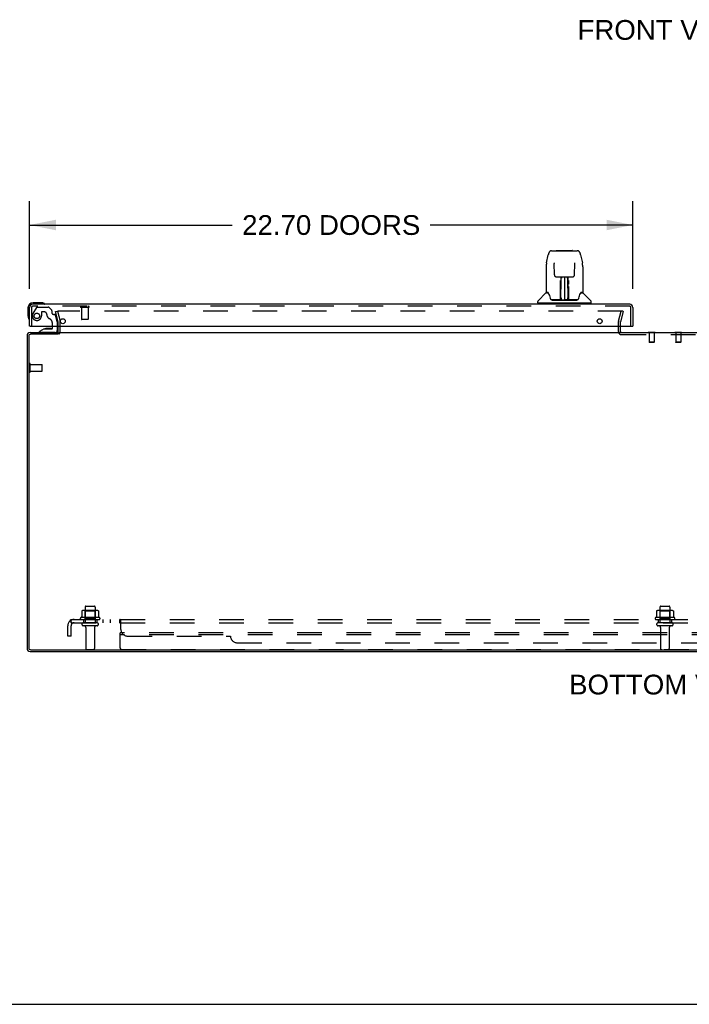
# Model space of a CAD drawing. Header units: inches. Extents: x 0 to 169, y 0 to 109.
# Tile 1 of 23: x 28 to 54, y 0 to 37. Entities that reach past the tile are written whole.
import ezdxf

# ---------------------------------------------------------------- set-up
doc = ezdxf.new("R2010")
doc.units = ezdxf.units.IN
doc.header["$LTSCALE"] = 9.280397
doc.header["$MEASUREMENT"] = 0
doc.linetypes.add('HIDDEN', pattern=[0.2, 0.1, -0.1])
doc.layers.get('0').update_dxf_attribs({"linetype": 'CONTINUOUS'})
for name, color, linetype in [('DEFAULT_2', 8, 'HIDDEN'), ('DIMENSIONS', 7, 'CONTINUOUS'), ('DOOR_ASSEMBLY_LEFT', 7, 'CONTINUOUS'), ('SUBPANEL', 7, 'CONTINUOUS')]:
    doc.layers.add(name, color=color, linetype=linetype)
doc.styles.get("Standard").update_dxf_attribs({"font": 'arial.ttf'})
doc.dimstyles.new('DIMSTYLE_1', dxfattribs={"dimtxt": 0.744417, "dimasz": 0.992556, "dimexe": 0.09, "dimexo": 0.07, "dimgap": 0.0375, "dimtad": 0, "dimtih": 1, "dimtoh": 1, "dimzin": 4, "dimdsep": 46, "dimtxsty": 'Standard', "dimblk": '_FILLED', "dimblk1": '_FILLED', "dimblk2": '_FILLED', "dimcen": 0.09, "dimadec": 3, "dimazin": 1, "dimtfac": 1, "dimtdec": 3, "dimtofl": 0, "dimtmove": 0, "dimatfit": 3, "dimldrblk": '_FILLED', "dimfxl": 0, "dimtolj": 1, "dimtzin": 4, "dimarcsym": 0})

# ---------------------------------------------------------------- blocks, each defined once
blk = doc.blocks.new('_FILLED')
at = {"color": 0, "linetype": 'ByBlock'}
blk.add_solid([(0, 0), (-1, 0.2), (-1, -0.2)], dxfattribs=at)
blk = doc.blocks.new('*D11')
at = {"layer": 'DIMENSIONS', "color": 2, "linetype": 'Continuous'}
for p, q in [((28.769, 26.933), (28.769, 30.232)), ((51.469, 26.933), (51.469, 30.232)), ((28.769, 29.339), (36.398, 29.339)), ((51.469, 29.339), (43.839, 29.339))]:
    blk.add_line(p, q, dxfattribs=at)
at = {"layer": 'DIMENSIONS', "color": 2, "linetype": 'Continuous', "xscale": 0.9925558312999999, "yscale": 0.9925558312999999, "zscale": 0.9925558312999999, "rotation": 180}
blk.add_blockref('_FILLED', (28.769, 29.339), dxfattribs=at)
at = {"layer": 'DIMENSIONS', "color": 2, "linetype": 'Continuous', "xscale": 0.9925558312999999, "yscale": 0.9925558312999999, "zscale": 0.9925558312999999}
blk.add_blockref('_FILLED', (51.469, 29.339), dxfattribs=at)
at = {"layer": 'DIMENSIONS', "color": 2, "linetype": 'Continuous', "insert": (40.119, 29.711), "char_height": 0.74442, "width": 6.69698, "attachment_point": 2, "line_spacing_factor": 0.9}
blk.add_mtext('22.70 DOORS', dxfattribs=at)

msp = doc.modelspace()

# ---------------------------------------------------------------- linework, layer by layer
at = {"color": 3, "linetype": 'Continuous'}
for p, q in [((28.791, 25.287), (29.849, 25.287)), ((29.851, 25.224), (28.817, 25.224)), ((29.849, 25.329), (29.849, 25.53)), ((29.876, 25.287), (75.472, 25.287)), ((50.999, 25.329), (50.999, 25.53)), ((28.674, 25.17), (28.674, 13.404)), ((28.737, 25.144), (28.737, 13.43)), ((28.817, 13.35), (76.531, 13.35)), ((28.791, 13.287), (76.557, 13.287))]:
    msp.add_line(p, q, dxfattribs=at)
at = {"color": 7, "linetype": 'Continuous'}
for p, q in [((29.849, 25.224), (29.849, 25.287)), ((29.924, 25.329), (29.924, 25.53)), ((52.046, 25.292), (52.046, 25.287)), ((52.302, 25.292), (52.046, 25.292)), ((52.302, 25.292), (52.302, 25.287)), ((53.046, 25.292), (53.046, 25.287)), ((53.302, 25.292), (53.046, 25.292)), ((53.302, 25.292), (53.302, 25.287)), ((0, 0), (168.734, 0))]:
    msp.add_line(p, q, dxfattribs=at)
at = {"color": 3, "linetype": 'Continuous'}
for centre, radius, start, end in [((28.791, 25.17), 0.117, 90, 180), ((28.817, 25.144), 0.08, 90, 180), ((29.807, 25.329), 0.042, 270, 360), ((51.041, 25.329), 0.042, 180, 270), ((28.791, 13.404), 0.117, 180, 270), ((28.817, 13.43), 0.08, 180, 270)]:
    msp.add_arc(centre, radius, start, end, dxfattribs=at)
at = {"color": 7, "linetype": 'Continuous'}
msp.add_arc((29.807, 25.329), 0.117, 342.2912, 360, dxfattribs=at)
at = {"layer": 'DEFAULT_2', "color": 8, "linetype": 'HIDDEN'}
for p, q in [((29.745, 26.081), (29.817, 26.1)), ((29.848, 25.695), (29.745, 26.081)), ((29.817, 26.1), (29.921, 25.714)), ((51.081, 26.1), (29.842, 26.1)), ((50.927, 25.714), (51.031, 26.1)), ((51.103, 26.081), (51, 25.695)), ((51.103, 26.081), (51.031, 26.1)), ((29.849, 25.53), (29.849, 25.688)), ((29.924, 25.53), (29.924, 25.688)), ((50.924, 25.329), (50.924, 25.688)), ((50.999, 25.53), (50.999, 25.688)), ((51.041, 25.212), (54.307, 25.212)), ((52.046, 25.287), (52.046, 25.274)), ((52.302, 25.274), (52.046, 25.274)), ((52.08, 25.274), (52.08, 24.927)), ((52.268, 25.274), (52.268, 24.927)), ((52.302, 25.287), (52.302, 25.274)), ((53.046, 25.287), (53.046, 25.274)), ((53.302, 25.274), (53.046, 25.274)), ((53.08, 25.274), (53.08, 24.927)), ((53.268, 25.274), (53.268, 24.927)), ((53.302, 25.287), (53.302, 25.274)), ((52.09, 24.917), (52.08, 24.927)), ((52.268, 24.927), (52.08, 24.927)), ((52.258, 24.917), (52.09, 24.917)), ((52.258, 24.917), (52.268, 24.927)), ((53.09, 24.917), (53.08, 24.927)), ((53.268, 24.927), (53.08, 24.927)), ((53.258, 24.917), (53.09, 24.917)), ((53.258, 24.917), (53.268, 24.927)), ((28.749, 23.82), (28.749, 24.104)), ((28.792, 23.82), (28.792, 24.104)), ((28.792, 24.086), (29.239, 24.086)), ((28.792, 23.838), (29.239, 23.838)), ((29.249, 23.848), (29.249, 24.076)), ((30.862, 14.957), (30.862, 14.362)), ((30.892, 14.987), (31.207, 14.987)), ((31.237, 14.957), (31.237, 14.362)), ((52.487, 14.957), (52.487, 14.362)), ((52.517, 14.987), (52.832, 14.987)), ((52.862, 14.957), (52.862, 14.362)), ((31.405, 14.557), (30.693, 14.557)), ((30.715, 14.487), (31.383, 14.487)), ((30.73, 14.802), (30.73, 14.584)), ((31.305, 14.823), (30.793, 14.823)), ((30.866, 14.803), (30.846, 14.823)), ((30.866, 14.507), (30.846, 14.487)), ((30.866, 14.507), (30.866, 14.803)), ((31.233, 14.803), (30.866, 14.803)), ((31.233, 14.507), (30.866, 14.507)), ((31.233, 14.803), (31.253, 14.823)), ((31.233, 14.507), (31.233, 14.803)), ((31.233, 14.507), (31.253, 14.487)), ((31.368, 14.802), (31.368, 14.584)), ((53.03, 14.557), (52.318, 14.557)), ((52.34, 14.487), (53.008, 14.487)), ((52.355, 14.802), (52.355, 14.584)), ((52.93, 14.823), (52.418, 14.823)), ((52.491, 14.803), (52.471, 14.823)), ((52.491, 14.507), (52.471, 14.487)), ((52.858, 14.803), (52.491, 14.803)), ((52.491, 14.507), (52.491, 14.803)), ((52.858, 14.507), (52.491, 14.507)), ((52.858, 14.803), (52.878, 14.823)), ((52.858, 14.507), (52.858, 14.803)), ((52.858, 14.507), (52.878, 14.487)), ((52.993, 14.802), (52.993, 14.584)), ((31.307, 14.362), (30.792, 14.362)), ((31.307, 14.252), (30.792, 14.252)), ((30.884, 14.19), (30.884, 13.392)), ((31.214, 14.19), (31.214, 13.392)), ((52.932, 14.362), (52.417, 14.362)), ((52.932, 14.252), (52.417, 14.252)), ((52.509, 14.19), (52.509, 13.392)), ((52.839, 14.19), (52.839, 13.392)), ((32.174, 13.422), (32.174, 13.987)), ((73.174, 13.987), (32.174, 13.987)), ((73.174, 13.912), (32.174, 13.912)), ((30.914, 13.362), (31.184, 13.362)), ((32.234, 13.362), (73.114, 13.362))]:
    msp.add_line(p, q, dxfattribs=at)
for points in [[(29.842, 26.1), (29.841, 26.1), (29.839, 26.1), (29.837, 26.099), (29.836, 26.099), (29.834, 26.098), (29.833, 26.097), (29.832, 26.096), (29.831, 26.095), (29.83, 26.093), (29.829, 26.092), (29.828, 26.09), (29.828, 26.089), (29.827, 26.087), (29.827, 26.086)], [(29.827, 26.086), (29.827, 26.085), (29.827, 26.084), (29.828, 26.082)], [(51.093, 26.095), (51.092, 26.096), (51.09, 26.097), (51.089, 26.098), (51.088, 26.099), (51.086, 26.099), (51.084, 26.1), (51.083, 26.1), (51.081, 26.1)], [(51.093, 26.095), (51.094, 26.093), (51.095, 26.092), (51.095, 26.09), (51.096, 26.089), (51.096, 26.087), (51.096, 26.086)], [(51.096, 26.086), (51.096, 26.085), (51.096, 26.084), (51.096, 26.082)], [(30.73, 14.584), (30.73, 14.583), (30.73, 14.582), (30.73, 14.581), (30.729, 14.58), (30.729, 14.579), (30.729, 14.578), (30.728, 14.578), (30.728, 14.578), (30.728, 14.577), (30.727, 14.577), (30.727, 14.577), (30.727, 14.576), (30.726, 14.576), (30.726, 14.576), (30.726, 14.576), (30.725, 14.575), (30.725, 14.575), (30.725, 14.575)], [(30.736, 14.811), (30.735, 14.811), (30.733, 14.81), (30.732, 14.808), (30.731, 14.807), (30.731, 14.805), (30.73, 14.804), (30.73, 14.802)], [(31.362, 14.811), (31.363, 14.811), (31.365, 14.81), (31.366, 14.808), (31.367, 14.807), (31.367, 14.805), (31.368, 14.804), (31.368, 14.802)], [(31.373, 14.575), (31.373, 14.575), (31.373, 14.575), (31.372, 14.576), (31.372, 14.576), (31.372, 14.576), (31.372, 14.576), (31.371, 14.577), (31.371, 14.577), (31.371, 14.577), (31.37, 14.578), (31.37, 14.578), (31.37, 14.578), (31.369, 14.579), (31.369, 14.58), (31.369, 14.581), (31.368, 14.582), (31.368, 14.583), (31.368, 14.584)], [(52.355, 14.584), (52.355, 14.583), (52.355, 14.582), (52.355, 14.581), (52.354, 14.58), (52.354, 14.579), (52.354, 14.578), (52.353, 14.578), (52.353, 14.578), (52.353, 14.577), (52.352, 14.577), (52.352, 14.577), (52.352, 14.576), (52.351, 14.576), (52.351, 14.576), (52.351, 14.576), (52.35, 14.575), (52.35, 14.575), (52.35, 14.575)], [(52.361, 14.811), (52.36, 14.811), (52.358, 14.81), (52.357, 14.808), (52.356, 14.807), (52.356, 14.805), (52.355, 14.804), (52.355, 14.802)], [(52.987, 14.811), (52.988, 14.811), (52.99, 14.81), (52.991, 14.808), (52.992, 14.807), (52.992, 14.805), (52.993, 14.804), (52.993, 14.802)], [(52.998, 14.575), (52.998, 14.575), (52.998, 14.575), (52.997, 14.576), (52.997, 14.576), (52.997, 14.576), (52.997, 14.576), (52.996, 14.577), (52.996, 14.577), (52.996, 14.577), (52.995, 14.578), (52.995, 14.578), (52.995, 14.578), (52.994, 14.579), (52.994, 14.58), (52.994, 14.581), (52.993, 14.582), (52.993, 14.583), (52.993, 14.584)]]:
    msp.add_lwpolyline(points, dxfattribs=at)
for centre, radius, start, end in [((29.824, 25.688), 0.025, 0, 15), ((29.824, 25.688), 0.1, 0, 15), ((51.024, 25.688), 0.1, 165, 180), ((51.024, 25.688), 0.025, 165, 180), ((29.807, 25.329), 0.117, 303.0998, 342.2912), ((51.041, 25.329), 0.117, 180, 270), ((28.771, 24.104), 0.0215, 360, 180), ((28.771, 23.82), 0.0215, 180, 0), ((29.239, 24.076), 0.01, 360, 90), ((29.239, 23.848), 0.01, 270, 0), ((30.892, 14.957), 0.03, 90, 180), ((31.207, 14.957), 0.03, 0, 90), ((52.517, 14.957), 0.03, 90, 180), ((52.832, 14.957), 0.03, 0, 90), ((30.715, 14.526), 0.0384, 124.4497, 270), ((31.049, 13.957), 0.698, 117.6814, 120.6631), ((30.793, 14.682), 0.141, 90, 113.95), ((31.305, 14.682), 0.141, 66.05, 90), ((31.049, 13.957), 0.698, 59.3369, 62.3186), ((31.383, 14.526), 0.0384, 270, 55.5503), ((52.34, 14.526), 0.0384, 124.4497, 270), ((52.674, 13.957), 0.698, 117.6814, 120.6631), ((52.418, 14.682), 0.141, 90, 113.95), ((52.93, 14.682), 0.141, 66.05, 90), ((52.674, 13.957), 0.698, 59.3369, 62.3186), ((53.008, 14.526), 0.0384, 270, 55.5503), ((30.792, 14.307), 0.055, 90, 270), ((30.822, 14.19), 0.0625, 0, 90), ((31.277, 14.19), 0.0625, 90, 180), ((31.307, 14.307), 0.055, 270, 90), ((52.417, 14.307), 0.055, 90, 270), ((52.447, 14.19), 0.0625, 0, 90), ((52.902, 14.19), 0.0625, 90, 180), ((52.932, 14.307), 0.055, 270, 90), ((30.914, 13.392), 0.03, 180, 270), ((31.184, 13.392), 0.03, 270, 360), ((32.234, 13.422), 0.06, 180, 270), ((52.539, 13.392), 0.03, 180, 270), ((52.809, 13.392), 0.03, 270, 360)]:
    msp.add_arc(centre, radius, start, end, dxfattribs=at)
at = {"layer": 'DOOR_ASSEMBLY_LEFT', "color": 7, "linetype": 'Continuous'}
for p, q in [((48.22, 27.911), (48.285, 28.217)), ((48.285, 28.217), (48.285, 28.217)), ((48.409, 28.371), (49.378, 28.371)), ((48.6, 28.378), (49.187, 28.378)), ((49.502, 28.217), (49.567, 27.911)), ((48.506, 27.907), (48.506, 27.903)), ((48.506, 27.903), (48.506, 27.898)), ((48.506, 27.898), (48.506, 27.893)), ((48.506, 27.893), (48.506, 27.886)), ((48.514, 27.465), (48.506, 27.886)), ((49.273, 27.465), (49.281, 27.884)), ((49.281, 27.896), (49.281, 27.901)), ((49.281, 27.891), (49.281, 27.896)), ((49.281, 27.884), (49.281, 27.891)), ((48.205, 27.768), (48.205, 26.804)), ((48.205, 27.768), (48.205, 27.768)), ((49.583, 27.768), (49.583, 26.804)), ((48.594, 27.387), (48.654, 27.387)), ((48.695, 27.388), (49.092, 27.388)), ((48.75, 27.033), (48.751, 27.129)), ((48.754, 27.388), (48.751, 27.033)), ((48.767, 27.15), (48.752, 27.15)), ((48.752, 27.144), (48.767, 27.145)), ((48.756, 26.528), (48.771, 27.388)), ((48.78, 27.383), (48.779, 27.334)), ((48.78, 27.388), (48.78, 27.383)), ((48.894, 27.388), (48.894, 26.517)), ((49.008, 27.334), (49.007, 27.388)), ((49.031, 26.528), (49.016, 27.388)), ((49.035, 27.15), (49.02, 27.15)), ((49.02, 27.145), (49.035, 27.144)), ((49.036, 27.033), (49.033, 27.388)), ((49.044, 27.128), (49.044, 27.109)), ((49.133, 27.387), (49.193, 27.387)), ((48.196, 26.78), (47.901, 26.485)), ((48.273, 26.796), (48.212, 26.796)), ((48.217, 26.789), (48.279, 26.789)), ((48.277, 26.792), (48.277, 26.792)), ((48.739, 26.541), (48.742, 26.862)), ((48.749, 26.836), (48.742, 26.836)), ((48.747, 26.54), (48.749, 26.836)), ((48.751, 27.033), (48.751, 27.013)), ((48.751, 27.013), (48.751, 27.005)), ((48.751, 27.005), (48.752, 27.005)), ((48.752, 27.005), (48.752, 26.928)), ((48.752, 26.928), (48.752, 26.928)), ((48.752, 26.917), (48.752, 26.928)), ((48.754, 26.921), (48.752, 26.921)), ((48.752, 26.918), (48.76, 26.918)), ((48.752, 26.913), (48.752, 26.917)), ((48.752, 26.911), (48.752, 26.913)), ((48.752, 26.91), (48.752, 26.911)), ((48.752, 26.91), (48.752, 26.91)), ((48.752, 26.909), (48.752, 26.909)), ((48.752, 26.673), (48.752, 26.909)), ((49.027, 26.918), (49.035, 26.918)), ((49.035, 26.921), (49.033, 26.921)), ((49.035, 27.005), (49.035, 26.928)), ((49.035, 26.928), (49.035, 26.926)), ((49.035, 26.926), (49.035, 26.915)), ((49.035, 26.915), (49.035, 26.912)), ((49.035, 26.912), (49.035, 26.911)), ((49.035, 26.673), (49.035, 26.909)), ((49.036, 27.013), (49.036, 27.033)), ((49.036, 27.005), (49.036, 27.013)), ((49.037, 27.014), (49.037, 27.024)), ((49.037, 26.986), (49.037, 27.014)), ((49.507, 26.785), (49.511, 26.792)), ((49.508, 26.789), (49.57, 26.789)), ((49.511, 26.792), (49.511, 26.792)), ((49.514, 26.796), (49.515, 26.797)), ((49.575, 26.796), (49.514, 26.796)), ((49.591, 26.78), (49.886, 26.485)), ((29.198, 26.415), (28.909, 26.415)), ((29.236, 26.413), (29.198, 26.415)), ((29.333, 26.369), (29.333, 26.369)), ((47.89, 26.403), (47.89, 26.457)), ((49.89, 26.395), (47.898, 26.395)), ((47.949, 26.395), (47.949, 26.355)), ((48.741, 26.521), (48.408, 26.521)), ((48.429, 26.513), (49.358, 26.513)), ((48.742, 26.521), (48.741, 26.521)), ((48.746, 26.523), (48.746, 26.521)), ((48.749, 26.543), (48.75, 26.553)), ((48.749, 26.535), (48.749, 26.543)), ((48.749, 26.534), (48.749, 26.535)), ((48.749, 26.532), (48.749, 26.534)), ((48.749, 26.531), (48.749, 26.532)), ((48.749, 26.531), (48.749, 26.531)), ((48.75, 26.582), (48.752, 26.673)), ((48.75, 26.558), (48.75, 26.582)), ((48.75, 26.553), (48.75, 26.558)), ((48.75, 26.553), (48.75, 26.529)), ((48.755, 26.518), (48.759, 26.514)), ((48.766, 26.596), (48.757, 26.596)), ((48.76, 26.521), (48.758, 26.521)), ((48.766, 26.596), (48.765, 26.519)), ((48.765, 26.519), (48.894, 26.517)), ((49.022, 26.519), (48.894, 26.517)), ((49.022, 26.519), (49.021, 26.596)), ((49.03, 26.596), (49.021, 26.596)), ((49.029, 26.521), (49.027, 26.521)), ((49.035, 26.673), (49.037, 26.582)), ((49.037, 26.582), (49.037, 26.579)), ((49.037, 26.579), (49.037, 26.557)), ((49.037, 26.557), (49.038, 26.542)), ((49.037, 26.529), (49.038, 26.553)), ((49.037, 26.529), (49.038, 26.527)), ((49.038, 26.542), (49.038, 26.539)), ((49.038, 26.539), (49.038, 26.536)), ((49.038, 26.536), (49.038, 26.534)), ((49.038, 26.534), (49.038, 26.533)), ((49.038, 26.533), (49.038, 26.532)), ((49.038, 26.532), (49.038, 26.531)), ((49.038, 26.531), (49.038, 26.53)), ((49.041, 26.521), (49.042, 26.523)), ((49.041, 26.523), (49.042, 26.522)), ((49.043, 26.515), (49.044, 26.517)), ((49.379, 26.521), (49.046, 26.521)), ((49.838, 26.395), (49.838, 26.355)), ((49.898, 26.403), (49.898, 26.457)), ((28.709, 26.215), (28.709, 25.926)), ((28.709, 25.926), (28.711, 25.888)), ((28.754, 25.797), (28.754, 25.794)), ((28.754, 25.794), (28.755, 25.792)), ((28.789, 25.53), (28.769, 25.53)), ((29.319, 25.425), (29.143, 25.326)), ((29.143, 25.287), (29.143, 25.326)), ((29.319, 25.425), (29.596, 25.425)), ((29.407, 25.442), (29.406, 25.442)), ((29.548, 25.442), (29.407, 25.442)), ((29.548, 25.442), (29.548, 25.442)), ((29.627, 25.456), (29.627, 25.53)), ((29.812, 25.53), (29.812, 25.366)), ((51.449, 25.53), (51.469, 25.53))]:
    msp.add_line(p, q, dxfattribs=at)
at = {"layer": 'DOOR_ASSEMBLY_LEFT', "color": 3, "linetype": 'Continuous'}
for p, q in [((51.352, 26.355), (28.886, 26.355)), ((28.769, 25.53), (28.769, 26.238)), ((51.469, 26.238), (51.469, 25.53)), ((28.789, 25.53), (51.449, 25.53))]:
    msp.add_line(p, q, dxfattribs=at)
at = {"layer": 'DOOR_ASSEMBLY_LEFT', "color": 8, "linetype": 'HIDDEN'}
for p, q in [((28.844, 26.238), (28.844, 25.53)), ((51.352, 26.28), (28.886, 26.28)), ((29.029, 26.236), (28.895, 26.003)), ((29.055, 26.251), (29.467, 26.251)), ((29.216, 26.05), (29.216, 25.917)), ((29.326, 26.066), (29.232, 26.066)), ((29.604, 26.128), (29.489, 26.243)), ((29.61, 26.113), (29.61, 26.035)), ((29.669, 25.976), (29.713, 25.976)), ((29.812, 25.697), (29.743, 25.954)), ((30.986, 26.237), (30.702, 26.237)), ((30.72, 26.237), (30.72, 25.79)), ((30.968, 26.237), (30.968, 25.79)), ((51.394, 25.53), (51.394, 26.238)), ((29.627, 25.53), (29.627, 25.641)), ((29.812, 25.697), (29.812, 25.53)), ((30.958, 25.78), (30.73, 25.78)), ((29.733, 25.287), (29.143, 25.287))]:
    msp.add_line(p, q, dxfattribs=at)
at = {"layer": 'DOOR_ASSEMBLY_LEFT', "color": 7, "linetype": 'Continuous'}
for points in [[(48.409, 28.371), (48.406, 28.371), (48.392, 28.37), (48.379, 28.366), (48.367, 28.361), (48.355, 28.354), (48.345, 28.347), (48.336, 28.338), (48.328, 28.328), (48.321, 28.317), (48.314, 28.306), (48.308, 28.294), (48.303, 28.28), (48.298, 28.265), (48.293, 28.248), (48.288, 28.23), (48.285, 28.217)], [(49.502, 28.217), (49.499, 28.23), (49.495, 28.249), (49.49, 28.265), (49.484, 28.28), (49.479, 28.294), (49.473, 28.306), (49.466, 28.318), (49.459, 28.328), (49.451, 28.338), (49.441, 28.347), (49.431, 28.355), (49.42, 28.361), (49.407, 28.366), (49.394, 28.37), (49.381, 28.371), (49.378, 28.371)], [(48.22, 27.911), (48.214, 27.881), (48.209, 27.841), (48.205, 27.801), (48.205, 27.768)], [(48.506, 27.91), (48.505, 27.911), (48.505, 27.911), (48.506, 27.91), (48.506, 27.909), (48.506, 27.908), (48.506, 27.907)], [(49.281, 27.901), (49.281, 27.905), (49.281, 27.907), (49.282, 27.908), (49.282, 27.909), (49.282, 27.91), (49.282, 27.91)], [(49.583, 27.768), (49.582, 27.802), (49.579, 27.842), (49.573, 27.881), (49.567, 27.911)], [(48.514, 27.465), (48.514, 27.458), (48.516, 27.447), (48.519, 27.437), (48.524, 27.426), (48.531, 27.417), (48.538, 27.409), (48.547, 27.402), (48.557, 27.396), (48.567, 27.391), (48.577, 27.389), (48.588, 27.387), (48.593, 27.387)], [(49.194, 27.387), (49.201, 27.387), (49.211, 27.389), (49.222, 27.392), (49.232, 27.397), (49.241, 27.403), (49.25, 27.41), (49.257, 27.418), (49.264, 27.428), (49.268, 27.438), (49.272, 27.449), (49.273, 27.459), (49.273, 27.465)], [(48.655, 27.387), (48.664, 27.387), (48.675, 27.387), (48.686, 27.388), (48.695, 27.388)], [(48.743, 27.166), (48.744, 27.184), (48.744, 27.201), (48.744, 27.218), (48.744, 27.233), (48.744, 27.248)], [(48.743, 27.109), (48.743, 27.128), (48.743, 27.166)], [(48.752, 27.253), (48.751, 27.252), (48.751, 27.251), (48.749, 27.249), (48.748, 27.249), (48.746, 27.248), (48.744, 27.248)], [(48.752, 27.253), (48.752, 27.238), (48.752, 27.222), (48.751, 27.205), (48.751, 27.187), (48.751, 27.168), (48.751, 27.148), (48.751, 27.129)], [(49.037, 27.033), (49.036, 27.129), (49.036, 27.148), (49.036, 27.168), (49.036, 27.187), (49.036, 27.205), (49.036, 27.222), (49.036, 27.238), (49.036, 27.253)], [(49.043, 27.248), (49.043, 27.233), (49.044, 27.218), (49.044, 27.201), (49.044, 27.184), (49.044, 27.166), (49.044, 27.128)], [(49.092, 27.388), (49.101, 27.388), (49.113, 27.387), (49.124, 27.387), (49.132, 27.387)], [(48.273, 26.797), (48.273, 26.796), (48.274, 26.795), (48.275, 26.794), (48.276, 26.794)], [(48.273, 26.797), (48.273, 26.797), (48.273, 26.797), (48.273, 26.797)], [(48.276, 26.794), (48.275, 26.795), (48.275, 26.795), (48.274, 26.796), (48.274, 26.796), (48.275, 26.796)], [(48.276, 26.794), (48.276, 26.794), (48.277, 26.793)], [(48.282, 26.789), (48.28, 26.79), (48.279, 26.791), (48.277, 26.792), (48.276, 26.793), (48.276, 26.794)], [(48.277, 26.792), (48.28, 26.786), (48.294, 26.757), (48.309, 26.722), (48.325, 26.679), (48.341, 26.631), (48.355, 26.584)], [(48.742, 26.862), (48.742, 26.888), (48.743, 26.913), (48.743, 26.937), (48.743, 26.96), (48.743, 26.981), (48.743, 27), (48.743, 27.018)], [(48.751, 27.013), (48.751, 27.013), (48.752, 27.009), (48.752, 27.005)], [(48.752, 26.909), (48.752, 26.909), (48.752, 26.91)], [(49.035, 27.005), (49.035, 27.009), (49.036, 27.013)], [(49.035, 26.911), (49.035, 26.91), (49.035, 26.91), (49.035, 26.91)], [(49.037, 26.889), (49.037, 26.915), (49.037, 26.94), (49.037, 26.964), (49.037, 26.986)], [(49.04, 26.54), (49.038, 26.863), (49.037, 26.889)], [(49.044, 27.018), (49.044, 27), (49.044, 26.981), (49.044, 26.96), (49.044, 26.937), (49.045, 26.913), (49.045, 26.888), (49.045, 26.862), (49.048, 26.541)], [(49.432, 26.584), (49.446, 26.63), (49.462, 26.678), (49.478, 26.72), (49.493, 26.756), (49.507, 26.785)], [(49.511, 26.794), (49.511, 26.793), (49.51, 26.792), (49.509, 26.791), (49.507, 26.79), (49.505, 26.789)], [(49.511, 26.794), (49.512, 26.794), (49.513, 26.795), (49.514, 26.796), (49.514, 26.796)], [(49.513, 26.796), (49.513, 26.796), (49.513, 26.796), (49.513, 26.795), (49.512, 26.795), (49.511, 26.794)], [(49.511, 26.792), (49.511, 26.793), (49.511, 26.794)], [(29.333, 26.369), (29.332, 26.369), (29.33, 26.37), (29.327, 26.37)], [(48.355, 26.584), (48.358, 26.576), (48.363, 26.563), (48.367, 26.553), (48.373, 26.544), (48.378, 26.537)], [(48.378, 26.537), (48.384, 26.531), (48.39, 26.526), (48.398, 26.523), (48.405, 26.521), (48.408, 26.521)], [(48.742, 26.518), (48.742, 26.518), (48.741, 26.518), (48.741, 26.517), (48.74, 26.517), (48.739, 26.516), (48.738, 26.516)], [(48.739, 26.521), (48.741, 26.521), (48.743, 26.522), (48.744, 26.523), (48.746, 26.525), (48.746, 26.527), (48.747, 26.529)], [(48.749, 26.529), (48.748, 26.527), (48.748, 26.525), (48.746, 26.523), (48.745, 26.522), (48.743, 26.521), (48.742, 26.521)], [(48.742, 26.521), (48.743, 26.521), (48.744, 26.522), (48.746, 26.522)], [(48.743, 26.517), (48.743, 26.517), (48.743, 26.517), (48.743, 26.517), (48.743, 26.517), (48.742, 26.518), (48.742, 26.518)], [(48.746, 26.522), (48.747, 26.523), (48.747, 26.524), (48.748, 26.525), (48.748, 26.526), (48.748, 26.527), (48.749, 26.527), (48.749, 26.528), (48.749, 26.528), (48.749, 26.528), (48.749, 26.528), (48.749, 26.529), (48.749, 26.529), (48.749, 26.529), (48.749, 26.529), (48.749, 26.53), (48.749, 26.53), (48.749, 26.531)], [(48.746, 26.522), (48.748, 26.523), (48.749, 26.525)], [(48.749, 26.525), (48.75, 26.527), (48.75, 26.529)], [(48.755, 26.521), (48.754, 26.522), (48.753, 26.522), (48.752, 26.523), (48.751, 26.523), (48.751, 26.524), (48.75, 26.525), (48.75, 26.526), (48.749, 26.526)], [(48.749, 26.525), (48.749, 26.524), (48.75, 26.523), (48.751, 26.521), (48.752, 26.52), (48.754, 26.519), (48.755, 26.518)], [(48.758, 26.521), (48.758, 26.521), (48.757, 26.521), (48.756, 26.521), (48.755, 26.521)], [(48.759, 26.514), (48.76, 26.513), (48.761, 26.513)], [(49.027, 26.513), (49.027, 26.513), (49.028, 26.514), (49.032, 26.518)], [(49.031, 26.521), (49.03, 26.521), (49.029, 26.521)], [(49.038, 26.527), (49.037, 26.526), (49.037, 26.525), (49.036, 26.524), (49.035, 26.523), (49.034, 26.522), (49.033, 26.522), (49.031, 26.521)], [(49.032, 26.518), (49.033, 26.519), (49.034, 26.52), (49.035, 26.521), (49.037, 26.522), (49.037, 26.523), (49.038, 26.523), (49.039, 26.524), (49.039, 26.525)], [(49.038, 26.53), (49.038, 26.53), (49.038, 26.529), (49.038, 26.529), (49.038, 26.529), (49.038, 26.529), (49.038, 26.528), (49.038, 26.528), (49.039, 26.528), (49.039, 26.527), (49.039, 26.527), (49.039, 26.526), (49.039, 26.526), (49.04, 26.525), (49.04, 26.524), (49.041, 26.523)], [(49.038, 26.527), (49.038, 26.525), (49.04, 26.523), (49.041, 26.522), (49.042, 26.522)], [(49.04, 26.529), (49.041, 26.527), (49.041, 26.525), (49.043, 26.523), (49.044, 26.522), (49.046, 26.521), (49.048, 26.521)], [(49.042, 26.522), (49.043, 26.521), (49.045, 26.521)], [(49.043, 26.515), (49.043, 26.515), (49.043, 26.515), (49.043, 26.514), (49.044, 26.514), (49.044, 26.514), (49.045, 26.514), (49.045, 26.514), (49.046, 26.515), (49.047, 26.515), (49.047, 26.515), (49.048, 26.515), (49.049, 26.516)], [(49.045, 26.521), (49.046, 26.521), (49.046, 26.521)], [(49.38, 26.521), (49.382, 26.521), (49.389, 26.522), (49.397, 26.526), (49.403, 26.53), (49.409, 26.536)], [(49.409, 26.536), (49.414, 26.544), (49.419, 26.552), (49.424, 26.563), (49.429, 26.575), (49.432, 26.584)], [(28.755, 25.792), (28.755, 25.791), (28.755, 25.791)]]:
    msp.add_lwpolyline(points, dxfattribs=at)
at = {"layer": 'DOOR_ASSEMBLY_LEFT', "color": 8, "linetype": 'HIDDEN'}
msp.add_circle((29.044, 25.917), 0.103, dxfattribs=at)
at = {"layer": 'DOOR_ASSEMBLY_LEFT', "color": 3, "linetype": 'Continuous'}
for centre in [(30.019, 25.718), (50.219, 25.718)]:
    msp.add_circle(centre, 0.094, dxfattribs=at)
at = {"layer": 'DOOR_ASSEMBLY_LEFT', "color": 7, "linetype": 'Continuous'}
for centre, radius, start, end in [((48.6, 28.359), 0.0197, 90, 139.7821), ((49.187, 28.359), 0.0197, 40.2179, 90), ((48.217, 26.759), 0.0295, 90, 135), ((48.212, 26.804), 0.00787, 180, 270), ((48.754, 26.912), 0.00886, 359, 89), ((49.033, 26.912), 0.00886, 91, 181), ((49.57, 26.759), 0.0295, 45, 90), ((49.575, 26.804), 0.00787, 270, 360), ((28.909, 26.215), 0.2, 90, 180), ((29.198, 26.165), 0.25, 59.1101, 90), ((29.319, 26.37), 0.015, 270, 353.6204), ((29.319, 26.367), 0.015, 6.3796, 59.1101), ((47.929, 26.457), 0.0394, 135, 180), ((47.898, 26.403), 0.00787, 180, 270), ((48.754, 26.521), 0.00787, 182, 258.8671), ((48.765, 26.528), 0.00886, 179, 269), ((48.765, 26.528), 0.00886, 179.0026, 257.5816), ((49.022, 26.528), 0.00886, 271, 1), ((49.034, 26.521), 0.00787, 281.1329, 358), ((49.858, 26.457), 0.0394, 0, 45), ((49.89, 26.403), 0.00787, 270, 360), ((28.959, 25.926), 0.25, 180, 210.8899), ((28.757, 25.805), 0.015, 210.8899, 263.6204), ((28.754, 25.805), 0.015, 276.3796, 360), ((29.407, 25.352), 0.09, 90.672, 125.1877), ((29.547, 25.352), 0.09, 55.0768, 89.328), ((29.596, 25.456), 0.031, 270, 360), ((29.733, 25.366), 0.079, 270, 360)]:
    msp.add_arc(centre, radius, start, end, dxfattribs=at)
at = {"layer": 'DOOR_ASSEMBLY_LEFT', "color": 3, "linetype": 'Continuous'}
for centre, start, end in [((28.886, 26.238), 90, 180), ((51.352, 26.238), 0, 90)]:
    msp.add_arc(centre, 0.117, start, end, dxfattribs=at)
at = {"layer": 'DOOR_ASSEMBLY_LEFT', "color": 8, "linetype": 'HIDDEN'}
for centre, radius, start, end in [((28.886, 26.238), 0.042, 90, 180), ((29.044, 25.917), 0.172, 150, 360), ((29.055, 26.221), 0.03, 90, 150), ((29.232, 26.05), 0.016, 90, 180), ((29.326, 25.976), 0.09, 0, 90), ((29.601, 25.976), 0.185, 180, 244.2582), ((29.467, 26.221), 0.03, 45, 90), ((29.59, 26.113), 0.02, 0, 45), ((29.669, 26.035), 0.059, 180, 270), ((29.713, 25.945), 0.031, 15, 90), ((30.702, 26.259), 0.0215, 90, 270), ((30.986, 26.259), 0.0215, 270, 90), ((51.352, 26.238), 0.042, 0, 90), ((29.439, 25.641), 0.188, 0, 64.2582), ((30.73, 25.79), 0.01, 180, 270), ((30.958, 25.79), 0.01, 270, 360)]:
    msp.add_arc(centre, radius, start, end, dxfattribs=at)
at = {"layer": 'SUBPANEL', "color": 8, "linetype": 'HIDDEN'}
for p, q in [((30.33, 14.362), (30.33, 14.487)), ((30.33, 14.487), (75.018, 14.487)), ((30.799, 14.487), (30.799, 14.362)), ((31.299, 14.487), (31.299, 14.362)), ((31.527, 14.487), (31.527, 14.362)), ((31.808, 14.487), (31.808, 14.362)), ((32.17, 14.362), (32.17, 14.487)), ((32.195, 14.452), (32.191, 14.462)), ((52.424, 14.487), (52.424, 14.362)), ((52.924, 14.487), (52.924, 14.362)), ((30.205, 13.862), (30.205, 14.25)), ((30.292, 14.434), (30.371, 14.337)), ((30.33, 14.362), (75.018, 14.362)), ((30.33, 13.862), (30.33, 14.25)), ((32.171, 14.362), (32.17, 14.362)), ((32.195, 14.338), (32.193, 14.339)), ((32.205, 14.337), (32.204, 14.337)), ((32.205, 14.112), (32.205, 14.434)), ((30.33, 13.862), (30.205, 13.862)), ((32.455, 13.862), (36.33, 13.862)), ((36.58, 13.612), (68.768, 13.612))]:
    msp.add_line(p, q, dxfattribs=at)
for points in [[(30.292, 14.434), (30.294, 14.435), (30.296, 14.437), (30.298, 14.44), (30.299, 14.443), (30.301, 14.445), (30.303, 14.449), (30.304, 14.452), (30.306, 14.455), (30.307, 14.459)], [(30.307, 14.459), (30.31, 14.465), (30.312, 14.468), (30.313, 14.471), (30.314, 14.474), (30.316, 14.477), (30.318, 14.479), (30.319, 14.481), (30.321, 14.483), (30.323, 14.485), (30.324, 14.486), (30.326, 14.487), (30.328, 14.487), (30.329, 14.487), (30.33, 14.487)], [(32.185, 14.474), (32.184, 14.477), (32.182, 14.479), (32.181, 14.481), (32.179, 14.483), (32.177, 14.485), (32.176, 14.486), (32.174, 14.487), (32.173, 14.487), (32.171, 14.487), (32.17, 14.487)], [(32.188, 14.468), (32.187, 14.471), (32.185, 14.474), (32.184, 14.477), (32.182, 14.479), (32.181, 14.481), (32.179, 14.483), (32.177, 14.485), (32.176, 14.486), (32.174, 14.487), (32.173, 14.487), (32.171, 14.487), (32.17, 14.487)], [(32.191, 14.462), (32.19, 14.465), (32.188, 14.468)], [(30.33, 14.422), (30.33, 14.422), (30.33, 14.422), (30.33, 14.422), (30.33, 14.422), (30.33, 14.422), (30.33, 14.422), (30.33, 14.421), (30.33, 14.421), (30.33, 14.421), (30.33, 14.42), (30.33, 14.42), (30.33, 14.419)], [(30.353, 14.358), (30.353, 14.358), (30.353, 14.359), (30.353, 14.359), (30.353, 14.359), (30.353, 14.359), (30.353, 14.36), (30.352, 14.36), (30.352, 14.36), (30.352, 14.361), (30.351, 14.362), (30.351, 14.362), (30.351, 14.363), (30.351, 14.363), (30.35, 14.364), (30.35, 14.364), (30.349, 14.365), (30.349, 14.366), (30.349, 14.366), (30.348, 14.367), (30.348, 14.368), (30.348, 14.368), (30.347, 14.369), (30.347, 14.37), (30.347, 14.371), (30.346, 14.371), (30.346, 14.372), (30.346, 14.373), (30.345, 14.374), (30.345, 14.374), (30.344, 14.375), (30.344, 14.376), (30.344, 14.377), (30.343, 14.378), (30.343, 14.379), (30.343, 14.379), (30.342, 14.38), (30.342, 14.381), (30.342, 14.382), (30.341, 14.383), (30.341, 14.384), (30.341, 14.385), (30.34, 14.386), (30.34, 14.387), (30.339, 14.387), (30.339, 14.388), (30.339, 14.389), (30.338, 14.39), (30.338, 14.391), (30.338, 14.392), (30.337, 14.393), (30.337, 14.394), (30.337, 14.395), (30.336, 14.396), (30.336, 14.397), (30.336, 14.398), (30.335, 14.399), (30.335, 14.4), (30.335, 14.401), (30.335, 14.402), (30.334, 14.403), (30.334, 14.404), (30.334, 14.405), (30.333, 14.406), (30.333, 14.407), (30.333, 14.408), (30.333, 14.41), (30.332, 14.41), (30.332, 14.411), (30.332, 14.412), (30.332, 14.413), (30.332, 14.414), (30.331, 14.415), (30.331, 14.416), (30.331, 14.417), (30.331, 14.418), (30.331, 14.419), (30.331, 14.42), (30.33, 14.421), (30.33, 14.421), (30.33, 14.422), (30.33, 14.422), (30.33, 14.422)], [(30.358, 14.344), (30.354, 14.348), (30.352, 14.35), (30.35, 14.351), (30.348, 14.353), (30.346, 14.355), (30.344, 14.357), (30.341, 14.358), (30.339, 14.36), (30.337, 14.361), (30.335, 14.362), (30.333, 14.362), (30.332, 14.362), (30.33, 14.362)], [(30.35, 14.362), (30.351, 14.362), (30.351, 14.362), (30.351, 14.361), (30.352, 14.361), (30.352, 14.36), (30.352, 14.36), (30.353, 14.36), (30.353, 14.359), (30.353, 14.359), (30.353, 14.359), (30.353, 14.359), (30.353, 14.358), (30.353, 14.358)], [(30.371, 14.337), (30.371, 14.337), (30.37, 14.336), (30.369, 14.336), (30.368, 14.337), (30.367, 14.337), (30.366, 14.338), (30.365, 14.338), (30.364, 14.339), (30.362, 14.34), (30.361, 14.342), (30.359, 14.343), (30.358, 14.344)], [(32.182, 14.353), (32.181, 14.355), (32.179, 14.357), (32.178, 14.358), (32.177, 14.36), (32.175, 14.361), (32.174, 14.362), (32.173, 14.362), (32.171, 14.362), (32.17, 14.362)], [(32.181, 14.355), (32.179, 14.357), (32.178, 14.358), (32.177, 14.36), (32.175, 14.361), (32.174, 14.362), (32.173, 14.362)], [(32.192, 14.34), (32.191, 14.342), (32.189, 14.343), (32.188, 14.344), (32.187, 14.346), (32.186, 14.348), (32.184, 14.35), (32.183, 14.351), (32.182, 14.353)], [(32.205, 14.337), (32.204, 14.337), (32.202, 14.336), (32.201, 14.336), (32.199, 14.337), (32.198, 14.337), (32.196, 14.338), (32.195, 14.338), (32.193, 14.339), (32.192, 14.34), (32.191, 14.342), (32.189, 14.343), (32.188, 14.344), (32.187, 14.346)], [(32.205, 14.434), (32.204, 14.435), (32.202, 14.437), (32.201, 14.44), (32.2, 14.443), (32.198, 14.445), (32.197, 14.449), (32.195, 14.452)], [(32.202, 14.336), (32.201, 14.336), (32.199, 14.337), (32.198, 14.337), (32.196, 14.338)], [(32.205, 14.434), (32.204, 14.435), (32.202, 14.437), (32.201, 14.44), (32.2, 14.443), (32.198, 14.445)]]:
    msp.add_lwpolyline(points, dxfattribs=at)
for centre, radius, start, end in [((30.442, 14.25), 0.237, 90, 180), ((30.442, 14.25), 0.112, 90, 180), ((32.455, 14.112), 0.25, 180, 270), ((36.58, 13.862), 0.25, 180, 270)]:
    msp.add_arc(centre, radius, start, end, dxfattribs=at)

# ---------------------------------------------------------------- texts
at = {"layer": 'DIMENSIONS', "color": 2, "linetype": 'Continuous', "attachment_point": 2, "line_spacing_factor": 0.9}
for s, insert, char_height, width in [('FRONT VIEW', (52.647, 37.056), 0.7444, 6.51434), ('BOTTOM VIEW', (52.764, 12.41), 0.74442, 7.37775)]:
    msp.add_mtext(s, dxfattribs=dict(at, insert=insert, char_height=char_height, width=width))

# ---------------------------------------------------------------- dimensions: what is measured, and where the dimension line sits
at = {"layer": 'DIMENSIONS', "color": 2, "linetype": 'Continuous'}
dim = msp.add_linear_dim(base=(51.469, 29.339), p1=(28.769, 26.863), p2=(51.469, 26.863), text='<> DOORS', dimstyle='DIMSTYLE_1', dxfattribs=at)
dim.commit()
dim.dimension.update_dxf_attribs({"geometry": '*D11', "text_midpoint": (40.119, 29.339), "dimtype": 160})

doc.saveas('drawing.dxf')
